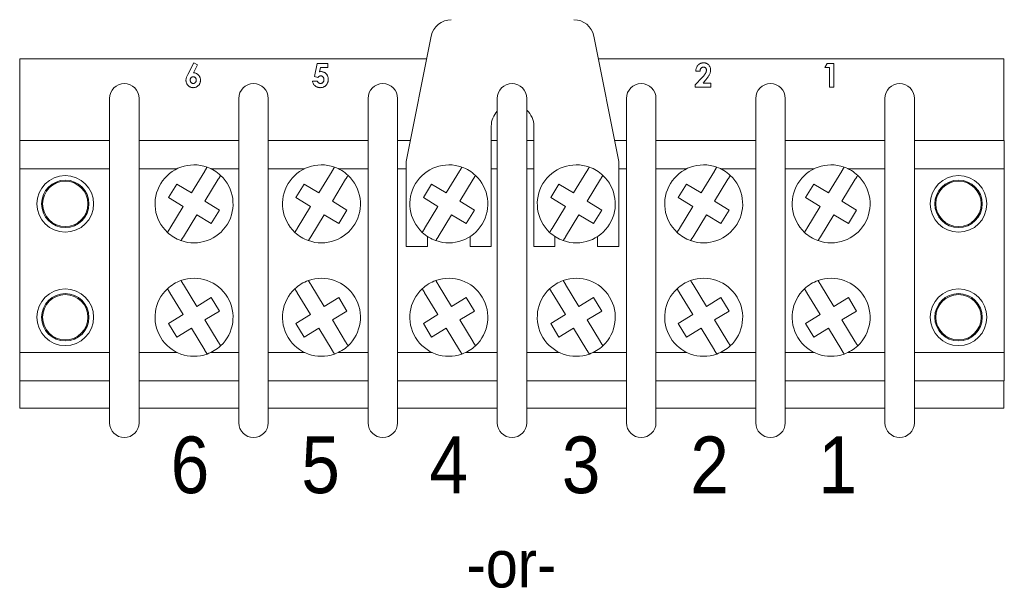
# Paper-space layout '6' of a CAD drawing. Header units: inches. Extents: x 2 to 174, y -5 to 135.
# Tile 5 of 26: x 26 to 43, y 77 to 87. Entities that reach past the tile are written whole.
import ezdxf

# ---------------------------------------------------------------- set-up
doc = ezdxf.new("R2010")
doc.units = ezdxf.units.IN
doc.header["$MEASUREMENT"] = 0
doc.layers.add('FORMAT', color=7, linetype='Continuous')
doc.styles.add('SLDTEXTSTYLE0', font='GOTHIC.TTF', dxfattribs={"width": 0.913})

psp = doc.layouts.new('6')

# ---------------------------------------------------------------- linework, layer by layer
at = {"color": 7, "linetype": 'Continuous', "lineweight": 15, "ltscale": 8}
for p, q in [((33.149, 86.954), (32.707, 84.744)), ((36.459, 84.744), (36.017, 86.954)), ((25.891, 86.556), (25.891, 85.116)), ((33.069, 86.556), (25.891, 86.556)), ((43.251, 86.556), (36.096, 86.556)), ((43.251, 85.116), (43.251, 86.556)), ((28.852, 86.275), (28.958, 86.483)), ((29.024, 86.45), (28.951, 86.307)), ((28.958, 86.483), (29.024, 86.45)), ((31.086, 86.241), (31.135, 86.472)), ((31.135, 86.472), (31.325, 86.472)), ((31.194, 86.403), (31.178, 86.324)), ((31.325, 86.403), (31.194, 86.403)), ((31.325, 86.472), (31.325, 86.403)), ((40.091, 86.403), (40.135, 86.472)), ((40.176, 86.403), (40.091, 86.403)), ((40.135, 86.472), (40.251, 86.472)), ((40.176, 86.056), (40.176, 86.403)), ((40.251, 86.472), (40.251, 86.056)), ((31.149, 86.227), (31.086, 86.241)), ((37.805, 86.094), (37.929, 86.225)), ((37.891, 86.334), (37.816, 86.334)), ((37.986, 86.175), (37.943, 86.125)), ((31.052, 86.157), (31.138, 86.157)), ((37.805, 86.056), (37.805, 86.094)), ((38.083, 86.056), (37.805, 86.056)), ((37.943, 86.125), (38.083, 86.125)), ((38.083, 86.125), (38.083, 86.056)), ((40.251, 86.056), (40.176, 86.056)), ((27.473, 80.136), (27.473, 85.856)), ((27.993, 85.856), (27.993, 80.136)), ((29.753, 80.136), (29.753, 85.856)), ((30.273, 85.856), (30.273, 80.136)), ((32.033, 80.136), (32.033, 85.856)), ((32.553, 85.856), (32.553, 80.136)), ((34.313, 80.136), (34.313, 85.856)), ((34.833, 85.856), (34.833, 80.136)), ((36.593, 80.136), (36.593, 85.856)), ((37.113, 85.856), (37.113, 80.136)), ((38.873, 80.136), (38.873, 85.856)), ((39.393, 85.856), (39.393, 80.136)), ((41.153, 80.136), (41.153, 85.856)), ((41.673, 85.856), (41.673, 80.136)), ((34.207, 85.368), (34.207, 83.244)), ((34.959, 83.244), (34.959, 85.368)), ((25.887, 85.116), (27.473, 85.116)), ((25.887, 84.616), (25.887, 85.116)), ((27.993, 85.116), (29.753, 85.116)), ((30.273, 85.116), (32.033, 85.116)), ((32.553, 85.116), (32.781, 85.116)), ((34.207, 85.116), (34.313, 85.116)), ((34.833, 85.116), (34.959, 85.116)), ((36.384, 85.116), (36.593, 85.116)), ((37.113, 85.116), (38.873, 85.116)), ((39.393, 85.116), (41.153, 85.116)), ((41.673, 85.116), (43.259, 85.116)), ((43.259, 84.616), (43.259, 85.116)), ((25.887, 84.616), (27.473, 84.616)), ((25.887, 81.376), (25.887, 84.616)), ((27.993, 84.616), (28.665, 84.616)), ((29.261, 84.616), (29.753, 84.616)), ((30.273, 84.616), (30.913, 84.616)), ((31.509, 84.616), (32.033, 84.616)), ((32.553, 84.616), (32.707, 84.616)), ((32.707, 84.744), (32.707, 83.244)), ((34.207, 84.616), (34.313, 84.616)), ((34.833, 84.616), (34.959, 84.616)), ((36.459, 83.244), (36.459, 84.744)), ((36.459, 84.616), (36.593, 84.616)), ((37.113, 84.616), (37.657, 84.616)), ((38.253, 84.616), (38.873, 84.616)), ((39.393, 84.616), (39.905, 84.616)), ((40.501, 84.616), (41.153, 84.616)), ((41.673, 84.616), (43.259, 84.616)), ((43.259, 81.376), (43.259, 84.616)), ((28.916, 84.188), (29.151, 84.574)), ((29.39, 84.429), (29.155, 84.043)), ((31.164, 84.188), (31.399, 84.574)), ((31.638, 84.429), (31.403, 84.043)), ((33.412, 84.188), (33.647, 84.574)), ((33.886, 84.429), (33.651, 84.043)), ((35.66, 84.188), (35.895, 84.574)), ((36.134, 84.429), (35.899, 84.043)), ((37.908, 84.188), (38.143, 84.574)), ((38.382, 84.429), (38.147, 84.043)), ((40.156, 84.188), (40.391, 84.574)), ((40.63, 84.429), (40.395, 84.043)), ((28.513, 84.106), (28.658, 84.345)), ((28.658, 84.345), (28.916, 84.188)), ((30.761, 84.106), (30.906, 84.345)), ((30.906, 84.345), (31.164, 84.188)), ((33.009, 84.106), (33.154, 84.345)), ((33.154, 84.345), (33.412, 84.188)), ((35.257, 84.106), (35.402, 84.345)), ((35.402, 84.345), (35.66, 84.188)), ((37.505, 84.106), (37.65, 84.345)), ((37.65, 84.345), (37.908, 84.188)), ((39.753, 84.106), (39.898, 84.345)), ((39.898, 84.345), (40.156, 84.188)), ((28.771, 83.949), (28.513, 84.106)), ((31.019, 83.949), (30.761, 84.106)), ((33.267, 83.949), (33.009, 84.106)), ((35.515, 83.949), (35.257, 84.106)), ((37.763, 83.949), (37.505, 84.106)), ((40.011, 83.949), (39.753, 84.106)), ((28.536, 83.563), (28.771, 83.949)), ((29.155, 84.043), (29.413, 83.886)), ((30.784, 83.563), (31.019, 83.949)), ((31.403, 84.043), (31.661, 83.886)), ((33.032, 83.563), (33.267, 83.949)), ((33.651, 84.043), (33.909, 83.886)), ((35.28, 83.563), (35.515, 83.949)), ((35.899, 84.043), (36.157, 83.886)), ((37.528, 83.563), (37.763, 83.949)), ((38.147, 84.043), (38.405, 83.886)), ((39.776, 83.563), (40.011, 83.949)), ((40.395, 84.043), (40.653, 83.886)), ((29.01, 83.803), (28.775, 83.417)), ((29.267, 83.647), (29.01, 83.803)), ((29.413, 83.886), (29.267, 83.647)), ((31.258, 83.803), (31.023, 83.417)), ((31.515, 83.647), (31.258, 83.803)), ((31.661, 83.886), (31.515, 83.647)), ((33.506, 83.803), (33.271, 83.417)), ((33.763, 83.647), (33.506, 83.803)), ((33.909, 83.886), (33.763, 83.647)), ((35.754, 83.803), (35.519, 83.417)), ((36.011, 83.647), (35.754, 83.803)), ((36.157, 83.886), (36.011, 83.647)), ((38.002, 83.803), (37.767, 83.417)), ((38.259, 83.647), (38.002, 83.803)), ((38.405, 83.886), (38.259, 83.647)), ((40.25, 83.803), (40.015, 83.417)), ((40.507, 83.647), (40.25, 83.803)), ((40.653, 83.886), (40.507, 83.647)), ((33.083, 83.244), (33.083, 83.42)), ((33.835, 83.42), (33.835, 83.244)), ((35.331, 83.244), (35.331, 83.42)), ((36.083, 83.42), (36.083, 83.244)), ((32.707, 83.244), (33.083, 83.244)), ((33.835, 83.244), (34.207, 83.244)), ((34.959, 83.244), (35.331, 83.244)), ((36.083, 83.244), (36.459, 83.244)), ((29.01, 82.188), (28.775, 82.574)), ((31.258, 82.188), (31.023, 82.574)), ((33.506, 82.188), (33.271, 82.574)), ((35.754, 82.188), (35.519, 82.574)), ((38.002, 82.188), (37.767, 82.574)), ((40.25, 82.188), (40.015, 82.574)), ((28.536, 82.429), (28.771, 82.043)), ((29.267, 82.345), (29.01, 82.188)), ((29.413, 82.106), (29.267, 82.345)), ((30.784, 82.429), (31.019, 82.043)), ((31.515, 82.345), (31.258, 82.188)), ((31.661, 82.106), (31.515, 82.345)), ((33.032, 82.429), (33.267, 82.043)), ((33.763, 82.345), (33.506, 82.188)), ((33.909, 82.106), (33.763, 82.345)), ((35.28, 82.429), (35.515, 82.043)), ((36.011, 82.345), (35.754, 82.188)), ((36.157, 82.106), (36.011, 82.345)), ((37.528, 82.429), (37.763, 82.043)), ((38.259, 82.345), (38.002, 82.188)), ((38.405, 82.106), (38.259, 82.345)), ((39.776, 82.429), (40.011, 82.043)), ((40.507, 82.345), (40.25, 82.188)), ((40.653, 82.106), (40.507, 82.345)), ((28.771, 82.043), (28.513, 81.886)), ((29.155, 81.949), (29.413, 82.106)), ((31.019, 82.043), (30.761, 81.886)), ((31.403, 81.949), (31.661, 82.106)), ((33.267, 82.043), (33.009, 81.886)), ((33.651, 81.949), (33.909, 82.106)), ((35.515, 82.043), (35.257, 81.886)), ((35.899, 81.949), (36.157, 82.106)), ((37.763, 82.043), (37.505, 81.886)), ((38.147, 81.949), (38.405, 82.106)), ((40.011, 82.043), (39.753, 81.886)), ((40.395, 81.949), (40.653, 82.106)), ((28.513, 81.886), (28.658, 81.647)), ((29.39, 81.563), (29.155, 81.949)), ((30.761, 81.886), (30.906, 81.647)), ((31.638, 81.563), (31.403, 81.949)), ((33.009, 81.886), (33.154, 81.647)), ((33.886, 81.563), (33.651, 81.949)), ((35.257, 81.886), (35.402, 81.647)), ((36.134, 81.563), (35.899, 81.949)), ((37.505, 81.886), (37.65, 81.647)), ((38.382, 81.563), (38.147, 81.949)), ((39.753, 81.886), (39.898, 81.647)), ((40.63, 81.563), (40.395, 81.949)), ((28.658, 81.647), (28.916, 81.803)), ((28.916, 81.803), (29.151, 81.417)), ((30.906, 81.647), (31.164, 81.803)), ((31.164, 81.803), (31.399, 81.417)), ((33.154, 81.647), (33.412, 81.803)), ((33.412, 81.803), (33.647, 81.417)), ((35.402, 81.647), (35.66, 81.803)), ((35.66, 81.803), (35.895, 81.417)), ((37.65, 81.647), (37.908, 81.803)), ((37.908, 81.803), (38.143, 81.417)), ((39.898, 81.647), (40.156, 81.803)), ((40.156, 81.803), (40.391, 81.417)), ((25.887, 81.376), (27.473, 81.376)), ((25.887, 80.876), (25.887, 81.376)), ((27.993, 81.376), (28.665, 81.376)), ((29.261, 81.376), (29.753, 81.376)), ((30.273, 81.376), (30.913, 81.376)), ((31.509, 81.376), (32.033, 81.376)), ((32.553, 81.376), (33.161, 81.376)), ((33.757, 81.376), (34.313, 81.376)), ((34.833, 81.376), (35.409, 81.376)), ((36.005, 81.376), (36.593, 81.376)), ((37.113, 81.376), (37.657, 81.376)), ((38.253, 81.376), (38.873, 81.376)), ((39.393, 81.376), (39.905, 81.376)), ((40.501, 81.376), (41.153, 81.376)), ((41.673, 81.376), (43.259, 81.376)), ((43.259, 80.876), (43.259, 81.376)), ((25.887, 80.876), (27.473, 80.876)), ((25.891, 80.876), (25.891, 80.396)), ((27.993, 80.876), (29.753, 80.876)), ((30.273, 80.876), (32.033, 80.876)), ((32.553, 80.876), (34.313, 80.876)), ((34.833, 80.876), (36.593, 80.876)), ((37.113, 80.876), (38.873, 80.876)), ((39.393, 80.876), (41.153, 80.876)), ((41.673, 80.876), (43.259, 80.876)), ((43.251, 80.396), (43.251, 80.876)), ((25.891, 80.396), (27.473, 80.396)), ((27.993, 80.396), (29.753, 80.396)), ((30.273, 80.396), (32.033, 80.396)), ((32.553, 80.396), (34.313, 80.396)), ((34.833, 80.396), (36.593, 80.396)), ((37.113, 80.396), (38.873, 80.396)), ((39.393, 80.396), (41.153, 80.396)), ((41.673, 80.396), (43.251, 80.396))]:
    psp.add_line(p, q, dxfattribs=at)
at = {"color": 7, "linetype": 'Continuous', "lineweight": 15, "ltscale": 64}
for centre, radius in [((26.691, 83.996), 0.5), ((42.451, 83.996), 0.5), ((26.691, 83.996), 0.418), ((26.691, 83.996), 0.4), ((42.451, 83.996), 0.418), ((42.451, 83.996), 0.4), ((26.691, 81.996), 0.5), ((26.691, 81.996), 0.418), ((26.691, 81.996), 0.4), ((42.451, 81.996), 0.5), ((42.451, 81.996), 0.418), ((42.451, 81.996), 0.4)]:
    psp.add_circle(centre, radius, dxfattribs=at)
for centre, radius, start, end in [((33.502, 86.884), 0.36, 90, 168.6901), ((35.664, 86.884), 0.36, 11.3115, 90), ((27.733, 85.856), 0.26, 90, 180), ((27.733, 85.856), 0.26, 0, 90), ((30.013, 85.856), 0.26, 90, 180), ((30.013, 85.856), 0.26, 0, 90), ((32.293, 85.856), 0.26, 90, 180), ((32.293, 85.856), 0.26, 0, 90), ((34.573, 85.856), 0.26, 90, 180), ((34.573, 85.856), 0.26, 0, 90), ((36.853, 85.856), 0.26, 90, 180), ((36.853, 85.856), 0.26, 0, 90), ((39.133, 85.856), 0.26, 90, 180), ((39.133, 85.856), 0.26, 360, 90), ((41.413, 85.856), 0.26, 90, 180), ((41.413, 85.856), 0.26, 0, 90), ((34.583, 85.368), 0.376, 0, 48.3258), ((34.583, 85.368), 0.376, 135.8966, 180), ((28.963, 83.996), 0.688, 70.4346, 226.9526), ((28.963, 83.996), 0.688, 46.9526, 70.4346), ((31.211, 83.996), 0.688, 70.4346, 226.9526), ((31.211, 83.996), 0.688, 46.9526, 70.4346), ((33.459, 83.996), 0.688, 70.4346, 226.9526), ((33.459, 83.996), 0.688, 46.9526, 70.4346), ((35.707, 83.996), 0.688, 70.4346, 226.9526), ((35.707, 83.996), 0.688, 46.9526, 70.4346), ((37.955, 83.996), 0.688, 70.4346, 226.9526), ((37.955, 83.996), 0.688, 46.9526, 70.4346), ((40.203, 83.996), 0.688, 70.4346, 226.9526), ((40.203, 83.996), 0.688, 46.9526, 70.4346), ((28.963, 83.996), 0.688, 250.4346, 46.9526), ((31.211, 83.996), 0.688, 250.4346, 46.9526), ((33.459, 83.996), 0.688, 250.4346, 46.9526), ((35.707, 83.996), 0.688, 250.4346, 46.9526), ((37.955, 83.996), 0.688, 250.4346, 46.9526), ((40.203, 83.996), 0.688, 250.4346, 46.9526), ((28.963, 83.996), 0.688, 226.9526, 250.4346), ((31.211, 83.996), 0.688, 226.9526, 250.4346), ((33.459, 83.996), 0.688, 226.9526, 250.4346), ((35.707, 83.996), 0.688, 226.9526, 250.4346), ((37.955, 83.996), 0.688, 226.9526, 250.4346), ((40.203, 83.996), 0.688, 226.9526, 250.4346), ((28.963, 81.996), 0.688, 109.5654, 133.0474), ((28.963, 81.996), 0.688, 313.0474, 109.5654), ((31.211, 81.996), 0.688, 109.5654, 133.0474), ((31.211, 81.996), 0.688, 313.0474, 109.5654), ((33.459, 81.996), 0.688, 109.5654, 133.0474), ((33.459, 81.996), 0.688, 313.0474, 109.5654), ((35.707, 81.996), 0.688, 109.5654, 133.0474), ((35.707, 81.996), 0.688, 313.0474, 109.5654), ((37.955, 81.996), 0.688, 109.5654, 133.0474), ((37.955, 81.996), 0.688, 313.0474, 109.5654), ((40.203, 81.996), 0.688, 109.5654, 133.0474), ((40.203, 81.996), 0.688, 313.0474, 109.5654), ((28.963, 81.996), 0.688, 133.0474, 289.5654), ((31.211, 81.996), 0.688, 133.0474, 289.5654), ((33.459, 81.996), 0.688, 133.0474, 289.5654), ((35.707, 81.996), 0.688, 133.0474, 289.5654), ((37.955, 81.996), 0.688, 133.0474, 289.5654), ((40.203, 81.996), 0.688, 133.0474, 289.5654), ((28.963, 81.996), 0.688, 289.5654, 313.0474), ((31.211, 81.996), 0.688, 289.5654, 313.0474), ((33.459, 81.996), 0.688, 289.5654, 313.0474), ((35.707, 81.996), 0.688, 289.5654, 313.0474), ((37.955, 81.996), 0.688, 289.5654, 313.0474), ((40.203, 81.996), 0.688, 289.5654, 313.0474), ((27.733, 80.136), 0.26, 180, 270), ((27.733, 80.136), 0.26, 270, 0), ((30.013, 80.136), 0.26, 180, 270), ((30.013, 80.136), 0.26, 270, 0), ((32.293, 80.136), 0.26, 180, 270), ((32.293, 80.136), 0.26, 270, 0), ((34.573, 80.136), 0.26, 180, 270), ((34.573, 80.136), 0.26, 270, 0), ((36.853, 80.136), 0.26, 180, 270), ((36.853, 80.136), 0.26, 270, 0), ((39.133, 80.136), 0.26, 180, 270), ((39.133, 80.136), 0.26, 270, 0), ((41.413, 80.136), 0.26, 180, 270), ((41.413, 80.136), 0.26, 270, 0)]:
    psp.add_arc(centre, radius, start, end, dxfattribs=at)
at = {"color": 7, "linetype": 'Continuous', "lineweight": 15, "ltscale": 8}
for points, knots in [([(37.816, 86.334), (37.816, 86.341), (37.817, 86.355), (37.821, 86.375), (37.827, 86.396), (37.836, 86.415), (37.847, 86.433), (37.86, 86.448), (37.874, 86.46), (37.888, 86.468), (37.904, 86.475), (37.92, 86.48), (37.936, 86.483), (37.947, 86.483), (37.953, 86.483)], [0, 0, 0, 0, 0.093345, 0.186706, 0.280034, 0.373359, 0.46666, 0.559963, 0.633311, 0.706638, 0.779981, 0.853294, 0.926662, 1, 1, 1, 1]), ([(37.948, 86.408), (37.945, 86.408), (37.937, 86.408), (37.925, 86.403), (37.916, 86.397), (37.908, 86.388), (37.9, 86.377), (37.895, 86.364), (37.892, 86.349), (37.891, 86.339), (37.891, 86.334)], [0, 0, 0, 0, 0.111968, 0.223887, 0.335812, 0.447822, 0.55985, 0.706515, 0.85324, 1, 1, 1, 1]), ([(37.929, 86.225), (37.933, 86.23), (37.943, 86.24), (37.957, 86.256), (37.97, 86.273), (37.982, 86.289), (37.991, 86.305), (37.997, 86.32), (38.002, 86.336), (38.003, 86.347), (38.003, 86.353)], [0, 0, 0, 0, 0.140025, 0.280045, 0.420066, 0.560043, 0.670027, 0.780053, 0.890072, 1, 1, 1, 1]), ([(38.003, 86.353), (38.003, 86.357), (38.002, 86.365), (37.999, 86.377), (37.993, 86.388), (37.985, 86.396), (37.976, 86.402), (37.967, 86.406), (37.958, 86.408), (37.952, 86.408), (37.948, 86.408)], [0, 0, 0, 0, 0.1399774, 0.279993, 0.4198501, 0.5598461, 0.6698752, 0.779932, 0.8899303, 1, 1, 1, 1]), ([(37.953, 86.483), (37.959, 86.483), (37.971, 86.482), (37.989, 86.479), (38.007, 86.473), (38.023, 86.464), (38.037, 86.452), (38.049, 86.439), (38.059, 86.424), (38.067, 86.409), (38.073, 86.392), (38.077, 86.375), (38.078, 86.364), (38.078, 86.358)], [0, 0, 0, 0, 0.093341, 0.186681, 0.28, 0.373318, 0.466655, 0.559962, 0.64797, 0.736, 0.823978, 0.912011, 1, 1, 1, 1]), ([(38.078, 86.358), (38.077, 86.35), (38.077, 86.335), (38.071, 86.312), (38.064, 86.29), (38.054, 86.268), (38.041, 86.246), (38.025, 86.222), (38.006, 86.198), (37.993, 86.183), (37.986, 86.175)], [0, 0, 0, 0, 0.111955, 0.223921, 0.335911, 0.447907, 0.559916, 0.706599, 0.853298, 1, 1, 1, 1]), ([(28.82, 86.175), (28.821, 86.182), (28.821, 86.195), (28.825, 86.214), (28.833, 86.234), (28.842, 86.254), (28.848, 86.268), (28.852, 86.275)], [0, 0, 0, 0, 0.1865936, 0.373236, 0.5598674, 0.7799243, 1, 1, 1, 1]), ([(28.949, 86.045), (28.943, 86.045), (28.93, 86.046), (28.912, 86.05), (28.894, 86.057), (28.877, 86.066), (28.863, 86.078), (28.85, 86.092), (28.839, 86.107), (28.831, 86.123), (28.825, 86.14), (28.821, 86.157), (28.821, 86.169), (28.82, 86.175)], [0, 0, 0, 0, 0.093318, 0.186675, 0.279993, 0.373301, 0.466633, 0.55997, 0.647988, 0.735983, 0.823981, 0.912003, 1, 1, 1, 1]), ([(28.948, 86.237), (28.944, 86.237), (28.938, 86.237), (28.928, 86.234), (28.92, 86.229), (28.912, 86.223), (28.906, 86.216), (28.901, 86.207), (28.897, 86.198), (28.896, 86.189), (28.895, 86.182), (28.895, 86.179)], [0, 0, 0, 0, 0.112036, 0.223929, 0.335997, 0.447925, 0.56, 0.669956, 0.78004, 0.889951, 1, 1, 1, 1]), ([(28.895, 86.179), (28.895, 86.175), (28.896, 86.167), (28.899, 86.155), (28.905, 86.144), (28.912, 86.135), (28.92, 86.128), (28.929, 86.123), (28.938, 86.12), (28.945, 86.12), (28.948, 86.12)], [0, 0, 0, 0, 0.139997, 0.279985, 0.419899, 0.559929, 0.669927, 0.779987, 0.889959, 1, 1, 1, 1]), ([(29.002, 86.179), (29.002, 86.182), (29.002, 86.189), (29, 86.199), (28.996, 86.208), (28.99, 86.217), (28.984, 86.224), (28.976, 86.23), (28.967, 86.234), (28.957, 86.237), (28.951, 86.237), (28.948, 86.237)], [0, 0, 0, 0, 0.112011, 0.223988, 0.335976, 0.447988, 0.560032, 0.669969, 0.780053, 0.88995, 1, 1, 1, 1]), ([(28.948, 86.12), (28.951, 86.12), (28.958, 86.12), (28.968, 86.123), (28.976, 86.128), (28.984, 86.134), (28.991, 86.142), (28.996, 86.15), (29, 86.16), (29.002, 86.169), (29.002, 86.176), (29.002, 86.179)], [0, 0, 0, 0, 0.112004, 0.223941, 0.335974, 0.447911, 0.560037, 0.669901, 0.780084, 0.889928, 1, 1, 1, 1]), ([(29.077, 86.175), (29.077, 86.168), (29.076, 86.156), (29.072, 86.137), (29.066, 86.119), (29.057, 86.103), (29.045, 86.088), (29.032, 86.075), (29.017, 86.064), (29.001, 86.055), (28.985, 86.049), (28.967, 86.046), (28.955, 86.045), (28.949, 86.045)], [0, 0, 0, 0, 0.093338, 0.18668, 0.279999, 0.373322, 0.466653, 0.55999, 0.647982, 0.736001, 0.823992, 0.911987, 1, 1, 1, 1]), ([(28.951, 86.307), (28.958, 86.307), (28.97, 86.306), (28.989, 86.302), (29.006, 86.295), (29.023, 86.285), (29.037, 86.272), (29.05, 86.259), (29.06, 86.244), (29.068, 86.227), (29.073, 86.21), (29.076, 86.193), (29.077, 86.181), (29.077, 86.175)], [0, 0, 0, 0, 0.09334, 0.186659, 0.279954, 0.373274, 0.466628, 0.559954, 0.647977, 0.735953, 0.823963, 0.911977, 1, 1, 1, 1]), ([(31.198, 86.253), (31.195, 86.253), (31.187, 86.253), (31.177, 86.249), (31.167, 86.243), (31.158, 86.236), (31.152, 86.23), (31.149, 86.227)], [0, 0, 0, 0, 0.186546, 0.373188, 0.559855, 0.779866, 1, 1, 1, 1]), ([(31.178, 86.324), (31.183, 86.325), (31.191, 86.328), (31.2, 86.328), (31.204, 86.328)], [0, 0, 0, 0, 0.56, 1, 1, 1, 1]), ([(31.33, 86.19), (31.33, 86.184), (31.33, 86.172), (31.327, 86.154), (31.322, 86.137), (31.314, 86.121), (31.305, 86.105), (31.294, 86.091), (31.282, 86.079), (31.268, 86.068), (31.254, 86.06), (31.239, 86.053), (31.224, 86.048), (31.207, 86.046), (31.196, 86.045), (31.191, 86.045)], [0, 0, 0, 0, 0.080008, 0.1600069, 0.2400091, 0.3199977, 0.3999918, 0.479988, 0.5599907, 0.6333246, 0.7066567, 0.7799893, 0.8533228, 0.9266612, 1, 1, 1, 1]), ([(31.195, 86.12), (31.199, 86.12), (31.206, 86.12), (31.217, 86.124), (31.227, 86.129), (31.236, 86.137), (31.244, 86.146), (31.251, 86.158), (31.255, 86.173), (31.255, 86.182), (31.255, 86.187)], [0, 0, 0, 0, 0.112062, 0.22404, 0.336016, 0.448055, 0.560091, 0.70661, 0.853302, 1, 1, 1, 1]), ([(31.255, 86.187), (31.255, 86.192), (31.255, 86.201), (31.251, 86.214), (31.246, 86.227), (31.237, 86.237), (31.229, 86.244), (31.219, 86.25), (31.209, 86.253), (31.202, 86.253), (31.198, 86.253)], [0, 0, 0, 0, 0.140074, 0.280091, 0.420047, 0.560012, 0.670005, 0.780029, 0.890041, 1, 1, 1, 1]), ([(31.204, 86.328), (31.209, 86.328), (31.221, 86.328), (31.237, 86.324), (31.253, 86.319), (31.268, 86.311), (31.282, 86.302), (31.294, 86.29), (31.305, 86.277), (31.314, 86.262), (31.322, 86.245), (31.327, 86.227), (31.33, 86.208), (31.33, 86.196), (31.33, 86.19)], [0, 0, 0, 0, 0.079999, 0.16002, 0.240006, 0.319996, 0.399993, 0.47999, 0.559994, 0.647991, 0.735975, 0.823973, 0.911985, 1, 1, 1, 1]), ([(31.191, 86.045), (31.185, 86.045), (31.173, 86.046), (31.155, 86.049), (31.137, 86.054), (31.121, 86.061), (31.106, 86.071), (31.091, 86.084), (31.078, 86.099), (31.066, 86.117), (31.058, 86.137), (31.054, 86.15), (31.052, 86.157)], [0, 0, 0, 0, 0.093361, 0.186706, 0.280054, 0.373379, 0.466716, 0.560053, 0.670028, 0.779984, 0.889982, 1, 1, 1, 1]), ([(31.138, 86.157), (31.14, 86.153), (31.144, 86.145), (31.153, 86.135), (31.164, 86.128), (31.174, 86.123), (31.184, 86.12), (31.192, 86.12), (31.195, 86.12)], [0, 0, 0, 0, 0.1866643, 0.373317, 0.559832, 0.7065853, 0.8532761, 1, 1, 1, 1]), ([(29.151, 84.574), (29.152, 84.576), (29.156, 84.582), (29.162, 84.592), (29.169, 84.604), (29.175, 84.615), (29.181, 84.624), (29.186, 84.632), (29.189, 84.638), (29.192, 84.642), (29.193, 84.644), (29.193, 84.644), (29.193, 84.644)], [0, 0, 0, 0, 0.059558, 0.170019, 0.283753, 0.392983, 0.505512, 0.61237, 0.72247, 0.82693, 0.934515, 1, 1, 1, 1]), ([(31.399, 84.574), (31.4, 84.576), (31.404, 84.582), (31.41, 84.592), (31.417, 84.604), (31.423, 84.615), (31.429, 84.624), (31.434, 84.632), (31.437, 84.638), (31.44, 84.642), (31.441, 84.644), (31.441, 84.644), (31.441, 84.644)], [0, 0, 0, 0, 0.0595532, 0.1700148, 0.2837494, 0.3929792, 0.5055086, 0.6123701, 0.7224687, 0.8269302, 0.934515, 1, 1, 1, 1]), ([(33.647, 84.574), (33.648, 84.576), (33.652, 84.582), (33.658, 84.592), (33.665, 84.604), (33.671, 84.615), (33.677, 84.624), (33.682, 84.632), (33.685, 84.638), (33.688, 84.642), (33.689, 84.644), (33.689, 84.644), (33.689, 84.644)], [0, 0, 0, 0, 0.059555, 0.170019, 0.283753, 0.392981, 0.505511, 0.612371, 0.72247, 0.826931, 0.934515, 1, 1, 1, 1]), ([(35.895, 84.574), (35.896, 84.576), (35.9, 84.582), (35.906, 84.592), (35.913, 84.604), (35.919, 84.615), (35.925, 84.624), (35.93, 84.632), (35.933, 84.638), (35.936, 84.642), (35.937, 84.644), (35.937, 84.644), (35.937, 84.644)], [0, 0, 0, 0, 0.059553, 0.170019, 0.283751, 0.392979, 0.50551, 0.61237, 0.72247, 0.82693, 0.934515, 1, 1, 1, 1]), ([(38.143, 84.574), (38.144, 84.576), (38.148, 84.582), (38.154, 84.592), (38.161, 84.604), (38.167, 84.615), (38.173, 84.624), (38.178, 84.632), (38.181, 84.638), (38.184, 84.642), (38.185, 84.644), (38.185, 84.644), (38.185, 84.644)], [0, 0, 0, 0, 0.0595554, 0.170019, 0.2837533, 0.3929807, 0.5055116, 0.6123713, 0.7224707, 0.8269303, 0.9345152, 1, 1, 1, 1]), ([(40.391, 84.574), (40.392, 84.576), (40.396, 84.582), (40.402, 84.592), (40.409, 84.604), (40.415, 84.615), (40.421, 84.624), (40.426, 84.632), (40.429, 84.638), (40.432, 84.642), (40.433, 84.644), (40.433, 84.644), (40.433, 84.644)], [0, 0, 0, 0, 0.059554, 0.170018, 0.283752, 0.39298, 0.505511, 0.61237, 0.72247, 0.82693, 0.934515, 1, 1, 1, 1]), ([(29.433, 84.499), (29.432, 84.498), (29.432, 84.498), (29.43, 84.495), (29.428, 84.49), (29.424, 84.484), (29.419, 84.476), (29.413, 84.467), (29.407, 84.457), (29.401, 84.447), (29.395, 84.437), (29.392, 84.431), (29.39, 84.429)], [0, 0, 0, 0, 0.1027388, 0.2084711, 0.3113225, 0.4171081, 0.5208653, 0.6275162, 0.7333715, 0.8421654, 0.9205188, 1, 1, 1, 1]), ([(31.681, 84.499), (31.68, 84.498), (31.68, 84.498), (31.678, 84.495), (31.676, 84.49), (31.672, 84.484), (31.667, 84.476), (31.661, 84.467), (31.655, 84.457), (31.649, 84.447), (31.643, 84.437), (31.64, 84.431), (31.638, 84.429)], [0, 0, 0, 0, 0.102739, 0.208471, 0.311322, 0.417108, 0.520865, 0.627516, 0.733371, 0.842161, 0.920519, 1, 1, 1, 1]), ([(33.929, 84.499), (33.928, 84.498), (33.928, 84.498), (33.926, 84.495), (33.924, 84.49), (33.92, 84.484), (33.915, 84.476), (33.909, 84.467), (33.903, 84.457), (33.897, 84.447), (33.891, 84.437), (33.888, 84.431), (33.886, 84.429)], [0, 0, 0, 0, 0.102739, 0.208471, 0.311322, 0.417109, 0.520866, 0.627516, 0.733372, 0.842161, 0.920516, 1, 1, 1, 1]), ([(36.177, 84.499), (36.176, 84.498), (36.176, 84.498), (36.174, 84.495), (36.172, 84.49), (36.168, 84.484), (36.163, 84.476), (36.157, 84.467), (36.151, 84.457), (36.145, 84.447), (36.139, 84.437), (36.136, 84.431), (36.134, 84.429)], [0, 0, 0, 0, 0.102739, 0.208471, 0.311322, 0.417109, 0.520866, 0.627516, 0.733372, 0.842163, 0.920519, 1, 1, 1, 1]), ([(38.425, 84.499), (38.424, 84.498), (38.424, 84.498), (38.422, 84.495), (38.42, 84.49), (38.416, 84.484), (38.411, 84.476), (38.405, 84.467), (38.399, 84.457), (38.393, 84.447), (38.387, 84.437), (38.384, 84.431), (38.382, 84.429)], [0, 0, 0, 0, 0.102739, 0.208471, 0.311322, 0.417109, 0.520865, 0.627516, 0.733372, 0.842162, 0.920517, 1, 1, 1, 1]), ([(40.673, 84.499), (40.672, 84.498), (40.672, 84.498), (40.67, 84.495), (40.668, 84.49), (40.664, 84.484), (40.659, 84.476), (40.653, 84.467), (40.647, 84.457), (40.641, 84.447), (40.635, 84.437), (40.632, 84.431), (40.63, 84.429)], [0, 0, 0, 0, 0.102739, 0.208471, 0.311322, 0.417109, 0.520866, 0.627515, 0.733372, 0.842162, 0.920517, 1, 1, 1, 1]), ([(28.493, 83.493), (28.493, 83.493), (28.494, 83.493), (28.495, 83.496), (28.498, 83.501), (28.502, 83.507), (28.507, 83.515), (28.512, 83.524), (28.519, 83.535), (28.525, 83.545), (28.531, 83.554), (28.534, 83.56), (28.536, 83.563)], [0, 0, 0, 0, 0.102739, 0.208471, 0.311322, 0.417107, 0.520864, 0.627516, 0.73337, 0.842159, 0.920519, 1, 1, 1, 1]), ([(30.741, 83.493), (30.741, 83.493), (30.742, 83.493), (30.743, 83.496), (30.746, 83.501), (30.75, 83.507), (30.755, 83.515), (30.76, 83.524), (30.767, 83.535), (30.773, 83.545), (30.779, 83.554), (30.782, 83.56), (30.784, 83.563)], [0, 0, 0, 0, 0.102739, 0.208471, 0.311322, 0.417107, 0.520864, 0.627516, 0.73337, 0.842159, 0.920519, 1, 1, 1, 1]), ([(32.989, 83.493), (32.989, 83.493), (32.99, 83.493), (32.991, 83.496), (32.994, 83.501), (32.998, 83.507), (33.003, 83.515), (33.008, 83.524), (33.015, 83.535), (33.021, 83.545), (33.027, 83.554), (33.03, 83.56), (33.032, 83.563)], [0, 0, 0, 0, 0.102739, 0.208471, 0.311322, 0.417107, 0.520864, 0.627516, 0.73337, 0.842164, 0.920519, 1, 1, 1, 1]), ([(35.237, 83.493), (35.237, 83.493), (35.238, 83.493), (35.239, 83.496), (35.242, 83.501), (35.246, 83.507), (35.251, 83.515), (35.256, 83.524), (35.263, 83.535), (35.269, 83.545), (35.275, 83.554), (35.278, 83.56), (35.28, 83.563)], [0, 0, 0, 0, 0.102739, 0.208471, 0.311322, 0.417107, 0.520864, 0.627517, 0.73337, 0.842161, 0.920519, 1, 1, 1, 1]), ([(37.485, 83.493), (37.485, 83.493), (37.486, 83.493), (37.487, 83.496), (37.49, 83.501), (37.494, 83.507), (37.499, 83.515), (37.504, 83.524), (37.511, 83.535), (37.517, 83.545), (37.523, 83.554), (37.526, 83.56), (37.528, 83.563)], [0, 0, 0, 0, 0.102739, 0.208471, 0.311322, 0.417107, 0.520864, 0.627517, 0.73337, 0.842159, 0.920517, 1, 1, 1, 1]), ([(39.733, 83.493), (39.733, 83.493), (39.734, 83.493), (39.735, 83.496), (39.738, 83.501), (39.742, 83.507), (39.747, 83.515), (39.752, 83.524), (39.759, 83.535), (39.765, 83.545), (39.771, 83.554), (39.774, 83.56), (39.776, 83.563)], [0, 0, 0, 0, 0.102739, 0.208471, 0.311322, 0.417108, 0.520864, 0.627516, 0.73337, 0.842161, 0.920518, 1, 1, 1, 1]), ([(28.775, 83.417), (28.774, 83.415), (28.77, 83.409), (28.764, 83.399), (28.757, 83.388), (28.75, 83.377), (28.745, 83.368), (28.74, 83.36), (28.736, 83.354), (28.734, 83.35), (28.733, 83.348), (28.733, 83.348), (28.732, 83.347)], [0, 0, 0, 0, 0.059553, 0.170015, 0.283751, 0.392979, 0.50551, 0.61237, 0.722468, 0.826931, 0.934515, 1, 1, 1, 1]), ([(31.023, 83.417), (31.022, 83.415), (31.018, 83.409), (31.012, 83.399), (31.005, 83.387), (30.998, 83.377), (30.993, 83.368), (30.988, 83.36), (30.984, 83.354), (30.982, 83.35), (30.981, 83.348), (30.981, 83.348), (30.98, 83.347)], [0, 0, 0, 0, 0.05956, 0.171665, 0.283757, 0.394644, 0.505513, 0.613997, 0.722469, 0.828494, 0.934512, 1, 1, 1, 1]), ([(33.271, 83.417), (33.27, 83.415), (33.266, 83.409), (33.26, 83.399), (33.253, 83.387), (33.246, 83.377), (33.241, 83.368), (33.236, 83.36), (33.232, 83.354), (33.23, 83.35), (33.229, 83.348), (33.229, 83.348), (33.228, 83.347)], [0, 0, 0, 0, 0.059556, 0.171666, 0.283757, 0.39464, 0.505513, 0.613997, 0.722469, 0.828494, 0.934512, 1, 1, 1, 1]), ([(35.519, 83.417), (35.518, 83.415), (35.514, 83.409), (35.508, 83.399), (35.501, 83.388), (35.494, 83.377), (35.489, 83.368), (35.484, 83.36), (35.48, 83.354), (35.478, 83.35), (35.477, 83.348), (35.477, 83.348), (35.476, 83.347)], [0, 0, 0, 0, 0.059553, 0.170019, 0.283753, 0.392979, 0.505511, 0.61237, 0.722469, 0.826931, 0.934515, 1, 1, 1, 1]), ([(37.767, 83.417), (37.766, 83.415), (37.762, 83.409), (37.756, 83.399), (37.749, 83.388), (37.742, 83.377), (37.737, 83.368), (37.732, 83.36), (37.728, 83.354), (37.726, 83.35), (37.725, 83.348), (37.725, 83.348), (37.724, 83.347)], [0, 0, 0, 0, 0.059555, 0.170019, 0.283755, 0.39298, 0.505513, 0.612371, 0.72247, 0.826931, 0.934515, 1, 1, 1, 1]), ([(40.015, 83.417), (40.014, 83.415), (40.01, 83.409), (40.004, 83.399), (39.997, 83.388), (39.99, 83.377), (39.985, 83.368), (39.98, 83.36), (39.976, 83.354), (39.974, 83.35), (39.973, 83.348), (39.973, 83.348), (39.972, 83.347)], [0, 0, 0, 0, 0.0595542, 0.1700178, 0.283754, 0.3929797, 0.5055121, 0.6123705, 0.7224699, 0.8269306, 0.9345152, 1, 1, 1, 1]), ([(28.775, 82.574), (28.774, 82.576), (28.77, 82.582), (28.764, 82.592), (28.757, 82.604), (28.75, 82.615), (28.745, 82.624), (28.74, 82.632), (28.736, 82.638), (28.734, 82.642), (28.733, 82.644), (28.733, 82.644), (28.732, 82.644)], [0, 0, 0, 0, 0.059553, 0.170015, 0.283748, 0.39298, 0.505508, 0.612371, 0.722469, 0.82693, 0.934515, 1, 1, 1, 1]), ([(31.023, 82.574), (31.022, 82.576), (31.018, 82.582), (31.012, 82.592), (31.005, 82.604), (30.998, 82.615), (30.993, 82.624), (30.988, 82.632), (30.984, 82.638), (30.982, 82.642), (30.981, 82.644), (30.981, 82.644), (30.98, 82.644)], [0, 0, 0, 0, 0.059558, 0.170019, 0.283752, 0.392983, 0.50551, 0.612373, 0.722471, 0.82693, 0.934515, 1, 1, 1, 1]), ([(33.271, 82.574), (33.27, 82.576), (33.266, 82.582), (33.26, 82.592), (33.253, 82.604), (33.246, 82.615), (33.241, 82.624), (33.236, 82.632), (33.232, 82.638), (33.23, 82.642), (33.229, 82.644), (33.229, 82.644), (33.228, 82.644)], [0, 0, 0, 0, 0.059553, 0.170019, 0.283752, 0.392979, 0.505511, 0.61237, 0.722471, 0.82693, 0.934515, 1, 1, 1, 1]), ([(35.519, 82.574), (35.518, 82.576), (35.514, 82.582), (35.508, 82.592), (35.501, 82.604), (35.494, 82.615), (35.489, 82.624), (35.484, 82.632), (35.48, 82.638), (35.478, 82.642), (35.477, 82.644), (35.477, 82.644), (35.476, 82.644)], [0, 0, 0, 0, 0.059553, 0.170019, 0.28375, 0.392979, 0.505509, 0.61237, 0.72247, 0.82693, 0.934515, 1, 1, 1, 1]), ([(37.767, 82.574), (37.766, 82.576), (37.762, 82.582), (37.756, 82.592), (37.749, 82.604), (37.742, 82.615), (37.737, 82.624), (37.732, 82.632), (37.728, 82.638), (37.726, 82.642), (37.725, 82.644), (37.725, 82.644), (37.724, 82.644)], [0, 0, 0, 0, 0.059555, 0.170019, 0.283752, 0.392981, 0.50551, 0.612372, 0.722471, 0.826931, 0.934515, 1, 1, 1, 1]), ([(40.015, 82.574), (40.014, 82.576), (40.01, 82.582), (40.004, 82.592), (39.997, 82.604), (39.99, 82.615), (39.985, 82.624), (39.98, 82.632), (39.976, 82.638), (39.974, 82.642), (39.973, 82.644), (39.973, 82.644), (39.972, 82.644)], [0, 0, 0, 0, 0.0595543, 0.1700182, 0.2837509, 0.3929803, 0.5055099, 0.6123711, 0.7224707, 0.8269302, 0.934515, 1, 1, 1, 1]), ([(28.493, 82.499), (28.493, 82.498), (28.494, 82.498), (28.495, 82.495), (28.498, 82.49), (28.502, 82.484), (28.507, 82.476), (28.512, 82.467), (28.519, 82.457), (28.525, 82.447), (28.531, 82.437), (28.534, 82.431), (28.536, 82.429)], [0, 0, 0, 0, 0.102739, 0.208471, 0.311323, 0.417109, 0.520867, 0.627516, 0.733373, 0.842163, 0.920519, 1, 1, 1, 1]), ([(30.741, 82.499), (30.741, 82.498), (30.742, 82.498), (30.743, 82.495), (30.746, 82.49), (30.75, 82.484), (30.755, 82.476), (30.76, 82.467), (30.767, 82.457), (30.773, 82.447), (30.779, 82.437), (30.782, 82.431), (30.784, 82.429)], [0, 0, 0, 0, 0.102739, 0.208471, 0.311323, 0.417109, 0.520867, 0.627516, 0.733373, 0.842163, 0.920519, 1, 1, 1, 1]), ([(32.989, 82.499), (32.989, 82.498), (32.99, 82.498), (32.991, 82.495), (32.994, 82.49), (32.998, 82.484), (33.003, 82.476), (33.008, 82.467), (33.015, 82.457), (33.021, 82.447), (33.027, 82.437), (33.03, 82.431), (33.032, 82.429)], [0, 0, 0, 0, 0.102739, 0.208471, 0.311323, 0.417109, 0.520867, 0.627516, 0.733373, 0.842167, 0.920519, 1, 1, 1, 1]), ([(35.237, 82.499), (35.237, 82.498), (35.238, 82.498), (35.239, 82.495), (35.242, 82.49), (35.246, 82.484), (35.251, 82.476), (35.256, 82.467), (35.263, 82.457), (35.269, 82.447), (35.275, 82.437), (35.278, 82.431), (35.28, 82.429)], [0, 0, 0, 0, 0.102738, 0.208471, 0.311322, 0.41711, 0.520867, 0.627516, 0.733373, 0.842165, 0.920519, 1, 1, 1, 1]), ([(37.485, 82.499), (37.485, 82.498), (37.486, 82.498), (37.487, 82.495), (37.49, 82.49), (37.494, 82.484), (37.499, 82.476), (37.504, 82.467), (37.511, 82.457), (37.517, 82.447), (37.523, 82.437), (37.526, 82.431), (37.528, 82.429)], [0, 0, 0, 0, 0.102739, 0.208471, 0.311322, 0.41711, 0.520867, 0.627516, 0.733373, 0.842163, 0.920516, 1, 1, 1, 1]), ([(39.733, 82.499), (39.733, 82.498), (39.734, 82.498), (39.735, 82.495), (39.738, 82.49), (39.742, 82.484), (39.747, 82.476), (39.752, 82.467), (39.759, 82.457), (39.765, 82.447), (39.771, 82.437), (39.774, 82.431), (39.776, 82.429)], [0, 0, 0, 0, 0.102739, 0.208471, 0.311322, 0.41711, 0.520867, 0.627516, 0.733373, 0.842165, 0.920518, 1, 1, 1, 1]), ([(29.433, 81.493), (29.432, 81.493), (29.432, 81.493), (29.43, 81.496), (29.428, 81.501), (29.424, 81.507), (29.419, 81.515), (29.413, 81.524), (29.407, 81.535), (29.401, 81.545), (29.395, 81.554), (29.392, 81.56), (29.39, 81.563)], [0, 0, 0, 0, 0.1027388, 0.2084712, 0.3113227, 0.4171096, 0.5208668, 0.6275195, 0.7333731, 0.8421672, 0.9205226, 1, 1, 1, 1]), ([(31.681, 81.493), (31.68, 81.493), (31.68, 81.493), (31.678, 81.496), (31.676, 81.501), (31.672, 81.507), (31.667, 81.515), (31.661, 81.524), (31.655, 81.535), (31.649, 81.545), (31.643, 81.554), (31.64, 81.56), (31.638, 81.563)], [0, 0, 0, 0, 0.102739, 0.208471, 0.311323, 0.417109, 0.520867, 0.627519, 0.733373, 0.842163, 0.920523, 1, 1, 1, 1]), ([(33.929, 81.493), (33.928, 81.493), (33.928, 81.493), (33.926, 81.496), (33.924, 81.501), (33.92, 81.507), (33.915, 81.515), (33.909, 81.524), (33.903, 81.535), (33.897, 81.545), (33.891, 81.554), (33.888, 81.56), (33.886, 81.563)], [0, 0, 0, 0, 0.1027387, 0.2084716, 0.3113219, 0.41711, 0.5208672, 0.6275197, 0.7333732, 0.8421626, 0.9205203, 1, 1, 1, 1]), ([(36.177, 81.493), (36.176, 81.493), (36.176, 81.493), (36.174, 81.496), (36.172, 81.501), (36.168, 81.507), (36.163, 81.515), (36.157, 81.524), (36.151, 81.535), (36.145, 81.545), (36.139, 81.554), (36.136, 81.56), (36.134, 81.563)], [0, 0, 0, 0, 0.102739, 0.208471, 0.311322, 0.41711, 0.520867, 0.62752, 0.733373, 0.842165, 0.920523, 1, 1, 1, 1]), ([(38.425, 81.493), (38.424, 81.493), (38.424, 81.493), (38.422, 81.496), (38.42, 81.501), (38.416, 81.507), (38.411, 81.515), (38.405, 81.524), (38.399, 81.535), (38.393, 81.545), (38.387, 81.554), (38.384, 81.56), (38.382, 81.563)], [0, 0, 0, 0, 0.102739, 0.208471, 0.311322, 0.41711, 0.520866, 0.627519, 0.733373, 0.842164, 0.92052, 1, 1, 1, 1]), ([(40.673, 81.493), (40.672, 81.493), (40.672, 81.493), (40.67, 81.496), (40.668, 81.501), (40.664, 81.507), (40.659, 81.515), (40.653, 81.524), (40.647, 81.535), (40.641, 81.545), (40.635, 81.554), (40.632, 81.56), (40.63, 81.563)], [0, 0, 0, 0, 0.102739, 0.208471, 0.311322, 0.41711, 0.520867, 0.627519, 0.733373, 0.842164, 0.92052, 1, 1, 1, 1]), ([(29.151, 81.417), (29.152, 81.415), (29.156, 81.409), (29.162, 81.399), (29.169, 81.388), (29.175, 81.377), (29.181, 81.368), (29.186, 81.36), (29.189, 81.354), (29.192, 81.35), (29.193, 81.348), (29.193, 81.348), (29.193, 81.347)], [0, 0, 0, 0, 0.059558, 0.170019, 0.283752, 0.39298, 0.505511, 0.612368, 0.722469, 0.82693, 0.934515, 1, 1, 1, 1]), ([(31.399, 81.417), (31.4, 81.415), (31.404, 81.409), (31.41, 81.399), (31.417, 81.388), (31.423, 81.377), (31.429, 81.368), (31.434, 81.36), (31.437, 81.354), (31.44, 81.35), (31.441, 81.348), (31.441, 81.348), (31.441, 81.347)], [0, 0, 0, 0, 0.059553, 0.170015, 0.283748, 0.392977, 0.505508, 0.612369, 0.722467, 0.82693, 0.934515, 1, 1, 1, 1]), ([(33.647, 81.417), (33.648, 81.415), (33.652, 81.409), (33.658, 81.399), (33.665, 81.388), (33.671, 81.377), (33.677, 81.368), (33.682, 81.36), (33.685, 81.354), (33.688, 81.35), (33.689, 81.348), (33.689, 81.348), (33.689, 81.347)], [0, 0, 0, 0, 0.059556, 0.170019, 0.283752, 0.392978, 0.505511, 0.61237, 0.722469, 0.826931, 0.934515, 1, 1, 1, 1]), ([(35.895, 81.417), (35.896, 81.415), (35.9, 81.409), (35.906, 81.399), (35.913, 81.388), (35.919, 81.377), (35.925, 81.368), (35.93, 81.36), (35.933, 81.354), (35.936, 81.35), (35.937, 81.348), (35.937, 81.348), (35.937, 81.347)], [0, 0, 0, 0, 0.059553, 0.17002, 0.28375, 0.392977, 0.50551, 0.612368, 0.722468, 0.82693, 0.934515, 1, 1, 1, 1]), ([(38.143, 81.417), (38.144, 81.415), (38.148, 81.409), (38.154, 81.399), (38.161, 81.388), (38.167, 81.377), (38.173, 81.368), (38.178, 81.36), (38.181, 81.354), (38.184, 81.35), (38.185, 81.348), (38.185, 81.348), (38.185, 81.347)], [0, 0, 0, 0, 0.059556, 0.17002, 0.283752, 0.392978, 0.505511, 0.61237, 0.72247, 0.82693, 0.934515, 1, 1, 1, 1]), ([(40.391, 81.417), (40.392, 81.415), (40.396, 81.409), (40.402, 81.399), (40.409, 81.388), (40.415, 81.377), (40.421, 81.368), (40.426, 81.36), (40.429, 81.354), (40.432, 81.35), (40.433, 81.348), (40.433, 81.348), (40.433, 81.347)], [0, 0, 0, 0, 0.059554, 0.170019, 0.283751, 0.392978, 0.50551, 0.612368, 0.722468, 0.82693, 0.934515, 1, 1, 1, 1])]:
    psp.add_open_spline(points, degree=3, knots=knots, dxfattribs=at)

# ---------------------------------------------------------------- texts
at = {"layer": 'FORMAT', "color": 7, "ltscale": 8, "style": 'SLDTEXTSTYLE0'}
for s, insert, char_height, attachment_point in [('6', (28.552, 79.894), 1, 1), ('3', (35.792, 79.894), 1, 2), ('2', (38.059, 79.894), 1, 2), ('5', (30.856, 79.894), 1, 1), ('4', (33.117, 79.894), 1, 1), ('1', (39.979, 79.894), 1, 1), ('-or-', (33.771, 78.065), 0.8333, 1)]:
    psp.add_mtext(s, dxfattribs=dict(at, insert=insert, char_height=char_height, attachment_point=attachment_point))

doc.saveas('drawing.dxf')
